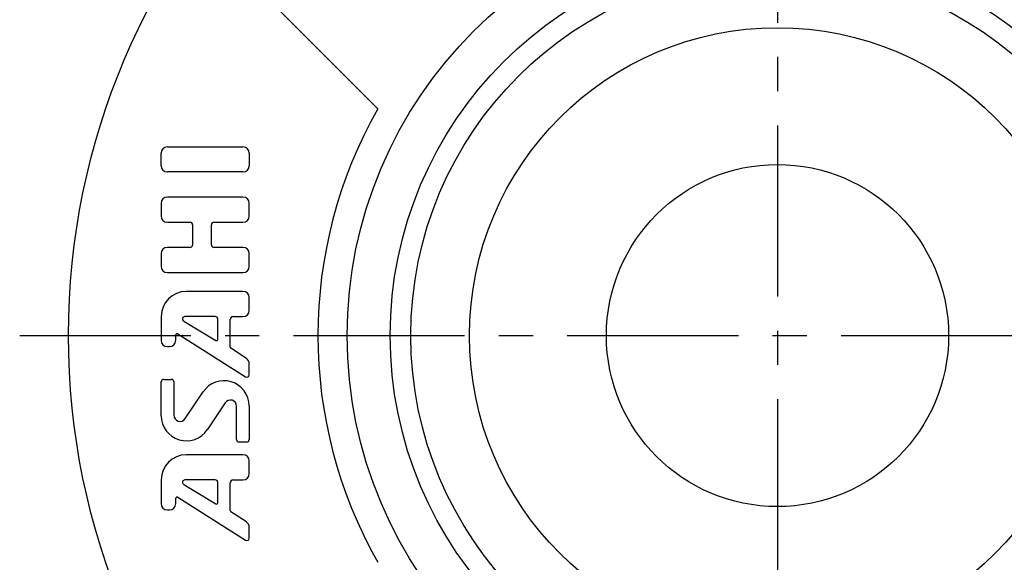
# Model space of a CAD drawing. Extents: x -78 to 172, y -78 to 172.
# Tile 2 of 8: x -78 to 23, y -23 to 32. Entities that reach past the tile are written whole.
import ezdxf

# ---------------------------------------------------------------- set-up
doc = ezdxf.new("R2010")
doc.units = 0
doc.header["$LTSCALE"] = 14
doc.linetypes.add('CENTER', pattern=[2, 1.25, -0.25, 0.25, -0.25])
doc.layers.get('0').update_dxf_attribs({"linetype": 'CONTINUOUS'})
doc.layers.add('1', color=3, linetype='CONTINUOUS')
doc.layers.add('CENTER', color=1, linetype='CENTER')

msp = doc.modelspace()

# ---------------------------------------------------------------- linework, layer by layer
msp.add_line((-51.27, 33.59), (-40.88, 23.2))
for radius in [72.5, 44, 39.61, 37.5, 31.5, 17.5]:
    msp.add_circle((0, 0), radius)
msp.add_arc((0, 0), 47, 150.4239, 209.5761)
at = {"layer": '1'}
for p, q in [((-62.39, 19.31), (-54.67, 19.31)), ((-63.03, 17.38), (-63.03, 18.66)), ((-54.03, 18.66), (-54.03, 17.38)), ((-54.67, 16.74), (-62.39, 16.74)), ((-54.67, 14.16), (-62.39, 14.16)), ((-63.03, 13.52), (-63.03, 12.24)), ((-54.03, 12.24), (-54.03, 13.52)), ((-62.39, 11.59), (-60.07, 11.59)), ((-59.81, 11.34), (-59.81, 9.28)), ((-57.89, 9.28), (-57.89, 11.34)), ((-57.63, 11.59), (-54.67, 11.59)), ((-63.03, 8.38), (-63.03, 7.09)), ((-60.07, 9.02), (-62.39, 9.02)), ((-54.67, 9.02), (-57.63, 9.02)), ((-54.03, 7.09), (-54.03, 8.38)), ((-62.39, 6.45), (-54.67, 6.45)), ((-54.67, 4.52), (-60.46, 4.52)), ((-54.03, 2.59), (-54.03, 3.88)), ((-63.03, 1.95), (-63.03, -0.48)), ((-60.73, 1.47), (-57.44, -0.5)), ((-57.5, 1.95), (-60.6, 1.95)), ((-57.24, -0.39), (-57.24, 1.69)), ((-55.96, -1.2), (-55.96, 1.69)), ((-55.7, 1.95), (-54.67, 1.95)), ((-61.54, -0.48), (-61.54, 0.06)), ((-61.34, 0.17), (-54.42, -4.23)), ((-62.39, -1.12), (-62.18, -1.12)), ((-54.31, -2.36), (-55.9, -1.3)), ((-54.03, -4.01), (-54.03, -2.89)), ((-63.03, -8.2), (-63.03, -4.74)), ((-62.77, -4.48), (-62, -4.48)), ((-61.74, -4.74), (-61.74, -8.14)), ((-60.56, -8.5), (-58.74, -5.76)), ((-56.49, -6.89), (-58.32, -9.63)), ((-55.31, -10.65), (-55.31, -7.24)), ((-54.03, -7.19), (-54.03, -10.65)), ((-54.29, -10.91), (-55.06, -10.91)), ((-54.67, -12.19), (-60.46, -12.19)), ((-54.03, -14.12), (-54.03, -12.84)), ((-63.03, -14.76), (-63.03, -17.19)), ((-57.5, -14.76), (-60.6, -14.76)), ((-57.24, -17.11), (-57.24, -15.02)), ((-55.96, -17.91), (-55.96, -15.02)), ((-55.7, -14.76), (-54.67, -14.76)), ((-60.73, -15.24), (-57.44, -17.22)), ((-61.54, -17.19), (-61.54, -16.65)), ((-61.34, -16.54), (-54.42, -20.94)), ((-62.39, -17.84), (-62.18, -17.84)), ((-54.31, -19.07), (-55.9, -18.02)), ((-54.03, -20.72), (-54.03, -19.61))]:
    msp.add_line(p, q, dxfattribs=at)
for centre, radius, start, end in [((-62.39, 18.66), 0.643, 90, 180), ((-54.67, 18.66), 0.643, 0, 90), ((-62.39, 17.38), 0.643, 180, 270), ((-54.67, 17.38), 0.643, 270, 0), ((-62.39, 13.52), 0.643, 90, 180), ((-54.67, 13.52), 0.643, 0, 90), ((-62.39, 12.24), 0.643, 180, 270), ((-54.67, 12.24), 0.643, 270, 0), ((-60.07, 11.34), 0.257, 0, 90), ((-57.63, 11.34), 0.257, 90, 180), ((-60.07, 9.28), 0.257, 270, 0), ((-57.63, 9.28), 0.257, 180, 270), ((-62.39, 8.38), 0.643, 90, 180), ((-54.67, 8.38), 0.643, 0, 90), ((-62.39, 7.09), 0.643, 180, 270), ((-54.67, 7.09), 0.643, 270, 0), ((-60.46, 1.95), 2.57, 90, 180), ((-54.67, 3.88), 0.643, 0, 90), ((-54.67, 2.59), 0.643, 270, 0), ((-60.6, 1.69), 0.257, 90, 239.0362), ((-57.5, 1.69), 0.257, 0, 90), ((-55.7, 1.69), 0.257, 90, 180), ((-61.41, 0.06), 0.129, 57.5288, 180), ((-62.39, -0.48), 0.643, 180, 270), ((-62.18, -0.48), 0.643, 270, 0), ((-57.37, -0.39), 0.129, 239.0362, 0), ((-55.83, -1.2), 0.129, 180, 236.3099), ((-54.67, -2.89), 0.643, 0, 56.3099), ((-54.29, -4.01), 0.257, 237.5288, 0), ((-62.77, -4.74), 0.257, 90, 180), ((-62, -4.74), 0.257, 0, 90), ((-56.6, -7.19), 2.57, 0, 146.3099), ((-55.96, -7.24), 0.643, 0, 146.3099), ((-60.46, -8.2), 2.57, 180, 326.3099), ((-61.1, -8.14), 0.643, 180, 326.3099), ((-55.06, -10.65), 0.257, 180, 270), ((-54.29, -10.65), 0.257, 270, 0), ((-60.46, -14.76), 2.57, 90, 180), ((-54.67, -12.84), 0.643, 0, 90), ((-60.6, -15.02), 0.257, 90, 239.0362), ((-57.5, -15.02), 0.257, 0, 90), ((-55.7, -15.02), 0.257, 90, 180), ((-54.67, -14.12), 0.643, 270, 0), ((-61.41, -16.65), 0.129, 57.5288, 180), ((-57.37, -17.11), 0.129, 239.0362, 0), ((-62.39, -17.19), 0.643, 180, 270), ((-62.18, -17.19), 0.643, 270, 0), ((-55.83, -17.91), 0.129, 180, 236.3099), ((-54.67, -19.61), 0.643, 0, 56.3099), ((-54.29, -20.72), 0.257, 237.5288, 0)]:
    msp.add_arc(centre, radius, start, end, dxfattribs=at)
at = {"layer": 'CENTER'}
for p, q in [((0, 77.5), (0, -77.5)), ((-77.5, 0), (77.5, 0))]:
    msp.add_line(p, q, dxfattribs=at)

doc.saveas('drawing.dxf')
